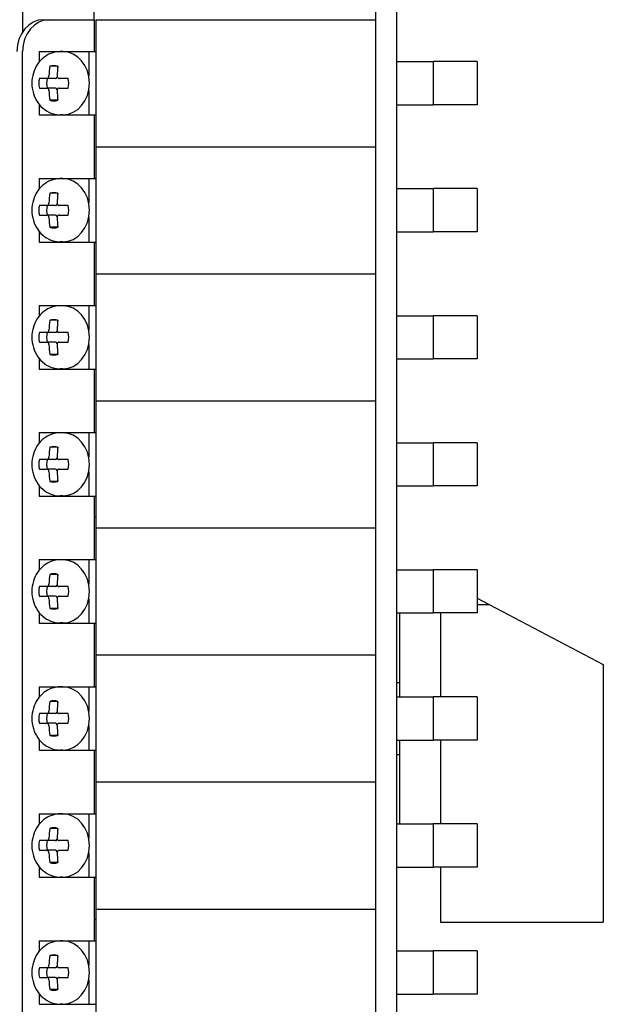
# Model space of a CAD drawing. Header units: inches. Extents: x 0 to 40.7, y 0 to 26.
# Tile 3 of 39: x 4.8 to 8.2, y 3.4 to 9.2. Entities that reach past the tile are written whole.
import ezdxf

# ---------------------------------------------------------------- set-up
doc = ezdxf.new("R2010")
doc.units = ezdxf.units.IN
doc.header["$LTSCALE"] = 0.5
doc.header["$MEASUREMENT"] = 0
doc.layers.add('AM_REFDIM', color=4, linetype='Continuous', lineweight=15)
doc.layers.add('AM_VIS', color=7, linetype='Continuous', lineweight=30)
doc.styles.get("Standard").update_dxf_attribs({"font": 'simplex.shx'})
doc.dimstyles.new('3PL NO CL$0', dxfattribs={"dimtxt": 0.1, "dimasz": 0.1, "dimexe": 0.0625, "dimexo": 0.125, "dimgap": 0.09, "dimtad": 0, "dimtih": 1, "dimtoh": 1, "dimdec": 3, "dimzin": 4, "dimdsep": 46, "dimtxsty": 'Standard', "dimcen": 0, "dimclrd": 256, "dimclre": 256, "dimclrt": 256, "dimadec": 0, "dimazin": 0, "dimtfac": 1, "dimtdec": 3, "dimtofl": 0, "dimtmove": 0, "dimatfit": 3, "dimfxl": 1, "dimtolj": 1, "dimtzin": 0, "dimarcsym": 0})

# ---------------------------------------------------------------- blocks, each defined once
blk = doc.blocks.new('*D15')
at = {"layer": 'AM_REFDIM', "lineweight": -2}
for p, q in [((6.168, 14.3987), (0.8613, 14.3987)), ((1.0152, 14.1525), (1.0152, 8.3771)), ((1.0152, 1.9124), (1.0152, 7.6879)), ((4.654, 1.6663), (0.8613, 1.6663))]:
    blk.add_line(p, q, dxfattribs=at)
at = {"layer": 'AM_REFDIM'}
for points in [[(0.9741, 14.1525), (1.0562, 14.1525), (1.0152, 14.3987)], [(0.9741, 1.9124), (1.0562, 1.9124), (1.0152, 1.6663)]]:
    blk.add_solid(points, dxfattribs=at)
at = {"layer": 'Defpoints', "color": 0}
for p in [(6.4757, 14.3987), (1.0152, 1.6663), (4.9617, 1.6663)]:
    blk.add_point(p, dxfattribs=at)
at = {"layer": 'AM_REFDIM', "insert": (1.0152, 8.0325), "char_height": 0.24615, "attachment_point": 5}
blk.add_mtext('\\A1;12.73', dxfattribs=at)

msp = doc.modelspace()

# ---------------------------------------------------------------- linework, layer by layer
at = {"layer": 'AM_VIS', "color": 72}
for p, q in [((6.8857, 15.6663), (6.8857, 1.1663)), ((7.0107, 15.6663), (7.0107, 1.1663))]:
    msp.add_line(p, q, dxfattribs=at)
at = {"layer": 'AM_VIS', "color": 31}
for p, q in [((4.8034, 9.7288), (4.8034, 9.094)), ((5.2256, 9.1663), (5.2256, 9.3538)), ((4.9282, 9.1663), (4.9617, 9.1663)), ((4.9617, 9.1663), (5.2256, 9.1663)), ((5.2256, 9.1663), (5.2256, 8.9788)), ((4.8034, 1.8538), (4.8034, 8.9788)), ((5.2256, 8.6038), (5.2256, 8.2288)), ((5.2256, 7.8538), (5.2256, 7.4788)), ((5.2256, 7.1038), (5.2256, 6.7288)), ((5.2256, 6.3538), (5.2256, 5.9788)), ((5.2256, 5.6038), (5.2256, 5.2288)), ((5.2256, 4.8538), (5.2256, 4.4788)), ((5.2256, 4.1038), (5.2256, 3.7288))]:
    msp.add_line(p, q, dxfattribs=at)
at = {"layer": 'AM_VIS', "color": 171}
for p, q in [((5.2357, 9.1663), (5.2357, 8.4163)), ((5.2357, 9.1663), (6.8857, 9.1663)), ((4.9015, 8.9788), (5.1941, 8.9788)), ((4.9015, 8.9788), (4.9015, 8.9163)), ((5.1941, 8.9788), (5.1941, 8.8347)), ((5.1941, 8.9788), (5.2357, 8.9788)), ((7.0107, 8.9188), (7.0637, 8.9188)), ((7.0637, 8.9188), (7.2264, 8.9188)), ((7.4857, 8.9188), (7.2264, 8.9188)), ((7.2264, 8.9188), (7.2264, 8.6638)), ((7.4857, 8.9188), (7.4857, 8.6638)), ((5.1941, 8.7478), (5.1941, 8.6038)), ((4.9015, 8.6662), (4.9015, 8.6038)), ((7.0107, 8.6638), (7.0637, 8.6638)), ((7.0637, 8.6638), (7.2264, 8.6638)), ((7.4857, 8.6638), (7.2264, 8.6638)), ((4.9015, 8.6038), (5.1941, 8.6038)), ((5.1941, 8.6038), (5.2357, 8.6038)), ((5.2357, 8.4163), (6.8857, 8.4163)), ((5.2357, 8.4163), (5.2357, 7.6663)), ((5.2357, 8.4163), (6.8857, 8.4163)), ((4.9015, 8.2288), (5.1941, 8.2288)), ((4.9015, 8.2288), (4.9015, 8.1663)), ((5.1941, 8.2288), (5.1941, 8.0847)), ((5.1941, 8.2288), (5.2357, 8.2288)), ((7.0107, 8.1688), (7.0637, 8.1688)), ((7.0637, 8.1688), (7.2264, 8.1688)), ((7.4857, 8.1688), (7.2264, 8.1688)), ((7.2264, 8.1688), (7.2264, 7.9138)), ((7.4857, 8.1688), (7.4857, 7.9138)), ((5.1941, 7.9978), (5.1941, 7.8538)), ((4.9015, 7.9162), (4.9015, 7.8538)), ((7.0107, 7.9138), (7.0637, 7.9138)), ((7.0637, 7.9138), (7.2264, 7.9138)), ((7.4857, 7.9138), (7.2264, 7.9138)), ((4.9015, 7.8538), (5.1941, 7.8538)), ((5.1941, 7.8538), (5.2357, 7.8538)), ((5.2357, 7.6663), (6.8857, 7.6663))]:
    msp.add_line(p, q, dxfattribs=at)
at = {"layer": 'AM_VIS', "color": 53}
for p, q in [((5.0409, 8.9778), (5.0261, 8.9778)), ((5.0093, 8.8918), (4.9638, 8.8918)), ((5.0093, 8.8918), (5.0093, 8.8632)), ((4.9473, 8.8198), (4.903, 8.8198)), ((4.9972, 8.8198), (4.9473, 8.8198)), ((5.0728, 8.8198), (5.0195, 8.8198)), ((4.903, 8.7628), (4.9473, 8.7628)), ((4.9972, 8.7628), (4.9473, 8.7628)), ((5.0093, 8.7194), (5.0093, 8.6907)), ((5.0195, 8.7628), (5.0728, 8.7628)), ((5.0093, 8.6907), (4.9638, 8.6907)), ((5.0409, 8.6048), (5.0261, 8.6048)), ((5.0409, 8.2278), (5.0261, 8.2278)), ((5.0093, 8.1418), (4.9638, 8.1418)), ((5.0093, 8.1418), (5.0093, 8.1132)), ((4.9473, 8.0698), (4.903, 8.0698)), ((4.9972, 8.0698), (4.9473, 8.0698)), ((5.0728, 8.0698), (5.0195, 8.0698)), ((4.903, 8.0128), (4.9473, 8.0128)), ((4.9972, 8.0128), (4.9473, 8.0128)), ((5.0093, 7.9694), (5.0093, 7.9407)), ((5.0195, 8.0128), (5.0728, 8.0128)), ((5.0093, 7.9407), (4.9638, 7.9407)), ((5.0409, 7.8548), (5.0261, 7.8548)), ((5.0409, 7.4778), (5.0261, 7.4778)), ((5.0093, 7.3918), (4.9638, 7.3918)), ((5.0093, 7.3918), (5.0093, 7.3632)), ((4.9473, 7.3198), (4.903, 7.3198)), ((4.9972, 7.3198), (4.9473, 7.3198)), ((5.0728, 7.3198), (5.0195, 7.3198)), ((4.903, 7.2628), (4.9473, 7.2628)), ((4.9972, 7.2628), (4.9473, 7.2628)), ((5.0093, 7.2194), (5.0093, 7.1907)), ((5.0195, 7.2628), (5.0728, 7.2628)), ((5.0093, 7.1907), (4.9638, 7.1907)), ((5.0409, 7.1048), (5.0261, 7.1048)), ((5.0409, 6.7278), (5.0261, 6.7278)), ((5.0093, 6.6418), (4.9638, 6.6418)), ((5.0093, 6.6418), (5.0093, 6.6132)), ((4.9473, 6.5698), (4.903, 6.5698)), ((4.9972, 6.5698), (4.9473, 6.5698)), ((5.0728, 6.5698), (5.0195, 6.5698)), ((4.903, 6.5128), (4.9473, 6.5128)), ((4.9972, 6.5128), (4.9473, 6.5128)), ((5.0195, 6.5128), (5.0728, 6.5128)), ((5.0093, 6.4694), (5.0093, 6.4407)), ((5.0093, 6.4407), (4.9638, 6.4407)), ((5.0409, 6.3548), (5.0261, 6.3548)), ((5.0409, 5.9778), (5.0261, 5.9778)), ((5.0093, 5.8918), (4.9638, 5.8918)), ((5.0093, 5.8918), (5.0093, 5.8632)), ((4.9473, 5.8198), (4.903, 5.8198)), ((4.9972, 5.8198), (4.9473, 5.8198)), ((5.0728, 5.8198), (5.0195, 5.8198)), ((4.903, 5.7628), (4.9473, 5.7628)), ((4.9972, 5.7628), (4.9473, 5.7628)), ((5.0195, 5.7628), (5.0728, 5.7628)), ((5.0093, 5.7194), (5.0093, 5.6907)), ((5.0093, 5.6907), (4.9638, 5.6907)), ((5.0409, 5.6048), (5.0261, 5.6048)), ((5.0409, 5.2278), (5.0261, 5.2278)), ((5.0093, 5.1418), (4.9638, 5.1418)), ((5.0093, 5.1418), (5.0093, 5.1132)), ((4.9473, 5.0698), (4.903, 5.0698)), ((4.9972, 5.0698), (4.9473, 5.0698)), ((5.0728, 5.0698), (5.0195, 5.0698)), ((4.903, 5.0128), (4.9473, 5.0128)), ((4.9972, 5.0128), (4.9473, 5.0128)), ((5.0195, 5.0128), (5.0728, 5.0128)), ((5.0093, 4.9407), (4.9638, 4.9407)), ((5.0093, 4.9694), (5.0093, 4.9407)), ((5.0409, 4.8548), (5.0261, 4.8548)), ((5.0409, 4.4778), (5.0261, 4.4778)), ((5.0093, 4.3918), (4.9638, 4.3918)), ((5.0093, 4.3918), (5.0093, 4.3632)), ((4.9473, 4.3198), (4.903, 4.3198)), ((4.9972, 4.3198), (4.9473, 4.3198)), ((5.0728, 4.3198), (5.0195, 4.3198)), ((4.903, 4.2628), (4.9473, 4.2628)), ((4.9972, 4.2628), (4.9473, 4.2628)), ((5.0195, 4.2628), (5.0728, 4.2628)), ((5.0093, 4.1907), (4.9638, 4.1907)), ((5.0093, 4.2194), (5.0093, 4.1907)), ((5.0409, 4.1048), (5.0261, 4.1048)), ((5.0409, 3.7278), (5.0261, 3.7278)), ((5.0093, 3.6418), (4.9638, 3.6418)), ((5.0093, 3.6418), (5.0093, 3.6132)), ((4.9473, 3.5698), (4.903, 3.5698)), ((4.9972, 3.5698), (4.9473, 3.5698)), ((5.0728, 3.5698), (5.0195, 3.5698)), ((4.903, 3.5128), (4.9473, 3.5128)), ((4.9972, 3.5128), (4.9473, 3.5128)), ((5.0195, 3.5128), (5.0728, 3.5128)), ((5.0093, 3.4407), (4.9638, 3.4407)), ((5.0093, 3.4694), (5.0093, 3.4407)), ((5.0409, 3.3548), (5.0261, 3.3548))]:
    msp.add_line(p, q, dxfattribs=at)
at = {"layer": 'AM_VIS', "color": 181}
for p, q in [((5.2357, 7.6663), (5.2357, 6.9163)), ((5.2357, 7.6663), (6.8857, 7.6663)), ((4.9015, 7.4788), (5.1941, 7.4788)), ((4.9015, 7.4788), (4.9015, 7.4163)), ((5.1941, 7.4788), (5.1941, 7.3347)), ((5.1941, 7.4788), (5.2357, 7.4788)), ((7.0107, 7.4188), (7.0637, 7.4188)), ((7.0637, 7.4188), (7.2264, 7.4188)), ((7.4857, 7.4188), (7.2264, 7.4188)), ((7.2264, 7.4188), (7.2264, 7.1638)), ((7.4857, 7.4188), (7.4857, 7.1638)), ((5.1941, 7.2478), (5.1941, 7.1038)), ((4.9015, 7.1662), (4.9015, 7.1038)), ((7.0107, 7.1638), (7.0637, 7.1638)), ((7.0637, 7.1638), (7.2264, 7.1638)), ((7.4857, 7.1638), (7.2264, 7.1638)), ((4.9015, 7.1038), (5.1941, 7.1038)), ((5.1941, 7.1038), (5.2357, 7.1038)), ((5.2357, 6.9163), (6.8857, 6.9163)), ((5.2357, 6.9163), (5.2357, 6.1663)), ((5.2357, 6.9163), (6.8857, 6.9163)), ((4.9015, 6.7288), (5.1941, 6.7288)), ((4.9015, 6.7288), (4.9015, 6.6663)), ((5.1941, 6.7288), (5.1941, 6.5847)), ((5.1941, 6.7288), (5.2357, 6.7288)), ((7.0107, 6.6688), (7.0637, 6.6688)), ((7.0637, 6.6688), (7.2264, 6.6688)), ((7.4857, 6.6688), (7.2264, 6.6688)), ((7.2264, 6.6688), (7.2264, 6.4138)), ((7.4857, 6.6688), (7.4857, 6.4138)), ((5.1941, 6.4978), (5.1941, 6.3538)), ((4.9015, 6.4162), (4.9015, 6.3538)), ((7.0107, 6.4138), (7.0637, 6.4138)), ((7.0637, 6.4138), (7.2264, 6.4138)), ((7.4857, 6.4138), (7.2264, 6.4138)), ((4.9015, 6.3538), (5.1941, 6.3538)), ((5.1941, 6.3538), (5.2357, 6.3538)), ((5.2357, 6.1663), (6.8857, 6.1663)), ((5.2357, 6.1663), (5.2357, 5.4163)), ((5.2357, 6.1663), (6.8857, 6.1663)), ((4.9015, 5.9788), (5.1941, 5.9788)), ((4.9015, 5.9788), (4.9015, 5.9163)), ((5.1941, 5.9788), (5.1941, 5.8347)), ((5.1941, 5.9788), (5.2357, 5.9788)), ((7.0107, 5.9188), (7.0637, 5.9188)), ((7.0637, 5.9188), (7.2264, 5.9188)), ((7.4857, 5.9188), (7.2264, 5.9188)), ((7.2264, 5.9188), (7.2264, 5.6638)), ((7.4857, 5.9188), (7.4857, 5.6638)), ((5.1941, 5.7478), (5.1941, 5.6038)), ((4.9015, 5.6662), (4.9015, 5.6038)), ((7.0107, 5.6638), (7.0637, 5.6638)), ((7.0637, 5.6638), (7.2264, 5.6638)), ((7.4857, 5.6638), (7.2264, 5.6638)), ((4.9015, 5.6038), (5.1941, 5.6038)), ((5.1941, 5.6038), (5.2357, 5.6038)), ((5.2357, 5.4163), (6.8857, 5.4163))]:
    msp.add_line(p, q, dxfattribs=at)
at = {"layer": 'AM_VIS', "color": 52}
for p, q in [((5.2357, 6.2288), (5.2256, 6.2288)), ((7.0107, 5.2538), (7.0307, 5.2538)), ((7.0107, 4.8288), (7.0307, 4.8288)), ((5.2357, 3.8538), (5.2256, 3.8538))]:
    msp.add_line(p, q, dxfattribs=at)
at = {"layer": 'AM_VIS', "color": 132}
for p, q in [((7.4857, 5.7509), (7.5562, 5.7138)), ((7.4857, 5.7138), (7.5562, 5.7138)), ((7.5562, 5.7138), (8.2307, 5.3588)), ((7.0307, 5.1688), (7.0307, 5.6638)), ((7.2707, 5.6638), (7.2707, 5.1688)), ((8.2307, 5.3588), (8.2307, 3.8388)), ((7.0307, 4.4188), (7.0307, 4.9138)), ((7.2707, 4.9138), (7.2707, 4.4188)), ((7.2707, 4.1638), (7.2707, 3.8388)), ((7.2707, 3.8388), (8.2307, 3.8388))]:
    msp.add_line(p, q, dxfattribs=at)
at = {"layer": 'AM_VIS', "color": 201}
for p, q in [((5.2357, 5.4163), (5.2357, 4.6663)), ((5.2357, 5.4163), (6.8857, 5.4163)), ((4.9015, 5.2288), (5.1941, 5.2288)), ((4.9015, 5.2288), (4.9015, 5.1663)), ((5.1941, 5.2288), (5.1941, 5.0847)), ((5.1941, 5.2288), (5.2357, 5.2288)), ((7.0107, 5.1688), (7.0637, 5.1688)), ((7.0637, 5.1688), (7.2264, 5.1688)), ((7.4857, 5.1688), (7.2264, 5.1688)), ((7.2264, 5.1688), (7.2264, 4.9138)), ((7.4857, 5.1688), (7.4857, 4.9138)), ((5.1941, 4.9978), (5.1941, 4.8538)), ((4.9015, 4.9162), (4.9015, 4.8538)), ((7.0107, 4.9138), (7.0637, 4.9138)), ((7.0637, 4.9138), (7.2264, 4.9138)), ((7.4857, 4.9138), (7.2264, 4.9138)), ((4.9015, 4.8538), (5.1941, 4.8538)), ((5.1941, 4.8538), (5.2357, 4.8538)), ((5.2357, 4.6663), (5.2357, 3.9163)), ((5.2357, 4.6663), (6.8857, 4.6663)), ((5.2357, 4.6663), (6.8857, 4.6663)), ((4.9015, 4.4788), (5.1941, 4.4788)), ((4.9015, 4.4788), (4.9015, 4.4163)), ((5.1941, 4.4788), (5.1941, 4.3347)), ((5.1941, 4.4788), (5.2357, 4.4788)), ((7.0107, 4.4188), (7.0637, 4.4188)), ((7.0637, 4.4188), (7.2264, 4.4188)), ((7.4857, 4.4188), (7.2264, 4.4188)), ((7.2264, 4.4188), (7.2264, 4.1638)), ((7.4857, 4.4188), (7.4857, 4.1638)), ((5.1941, 4.2478), (5.1941, 4.1038)), ((4.9015, 4.1662), (4.9015, 4.1038)), ((7.0107, 4.1638), (7.0637, 4.1638)), ((7.0637, 4.1638), (7.2264, 4.1638)), ((7.4857, 4.1638), (7.2264, 4.1638)), ((4.9015, 4.1038), (5.1941, 4.1038)), ((5.1941, 4.1038), (5.2357, 4.1038)), ((5.2357, 3.9163), (5.2357, 3.1663)), ((5.2357, 3.9163), (6.8857, 3.9163)), ((5.2357, 3.9163), (6.8857, 3.9163)), ((4.9015, 3.7288), (5.1941, 3.7288)), ((4.9015, 3.7288), (4.9015, 3.6663)), ((5.1941, 3.7288), (5.1941, 3.5847)), ((5.1941, 3.7288), (5.2357, 3.7288)), ((7.0107, 3.6688), (7.0637, 3.6688)), ((7.0637, 3.6688), (7.2264, 3.6688)), ((7.4857, 3.6688), (7.2264, 3.6688)), ((7.2264, 3.6688), (7.2264, 3.4138)), ((7.4857, 3.6688), (7.4857, 3.4138)), ((5.1941, 3.4978), (5.1941, 3.3538)), ((4.9015, 3.4162), (4.9015, 3.3538)), ((7.0107, 3.4138), (7.0637, 3.4138)), ((7.0637, 3.4138), (7.2264, 3.4138)), ((7.4857, 3.4138), (7.2264, 3.4138)), ((4.9015, 3.3538), (5.1941, 3.3538)), ((5.1941, 3.3538), (5.2357, 3.3538))]:
    msp.add_line(p, q, dxfattribs=at)
at = {"layer": 'AM_VIS', "color": 31}
for centre in [(4.9282, 8.9788), (4.9617, 8.9788)]:
    msp.add_ellipse(centre, major_axis=(0, 0.1875), ratio=0.844531, start_param=0, end_param=1.570796, dxfattribs=at)
at = {"layer": 'AM_VIS', "color": 53}
for centre, major_axis, ratio, start_param, end_param in [((5.0409, 8.7913), (0, 0.1865), 0.844531, 3.141593, 6.283185), ((4.9879, 8.7913), (0, 0.1045), 0.844531, 6.006959, 6.559412), ((5.2257, 8.7913), (0, 0.4992), 0.535507, 1.368005, 1.485052), ((5.2738, 8.7913), (0, 0.4992), 0.535507, 1.368005, 1.485052), ((5.0333, 8.7913), (0, 0.1045), 0.844531, 0.260415, 0.276227), ((4.9879, 8.7913), (0, 0.1045), 0.844531, 1.29457, 1.847023), ((5.0333, 8.7913), (0, 0.1045), 0.844531, 1.29457, 1.847023), ((4.9972, 8.834), (0, 0.0143), 0.844531, 3.141593, 4.300561), ((4.9879, 8.7913), (0, 0.1045), 0.844531, 4.436162, 4.988616), ((5.2257, 8.7913), (0, 0.4992), 0.535507, 1.656541, 1.773588), ((4.9972, 8.7485), (0, 0.0143), 0.844531, 5.124217, 6.283185), ((5.2738, 8.7913), (0, 0.4992), 0.535507, 1.656541, 1.773588), ((4.9879, 8.7913), (0, 0.1045), 0.844531, 2.865366, 3.417819), ((5.0333, 8.7913), (0, 0.1045), 0.844531, 2.865366, 2.881178), ((5.0409, 8.0413), (0, 0.1865), 0.844531, 3.141593, 6.283185), ((5.2257, 8.0413), (0, 0.4992), 0.535507, 1.368005, 1.485052), ((4.9879, 8.0413), (0, 0.1045), 0.844531, 6.006959, 6.559412), ((5.2738, 8.0413), (0, 0.4992), 0.535507, 1.368005, 1.485052), ((5.0333, 8.0413), (0, 0.1045), 0.844531, 0.260415, 0.276227), ((4.9879, 8.0413), (0, 0.1045), 0.844531, 1.29457, 1.847023), ((5.0333, 8.0413), (0, 0.1045), 0.844531, 1.29457, 1.847023), ((4.9972, 8.084), (0, 0.0143), 0.844531, 3.141593, 4.300561), ((4.9879, 8.0413), (0, 0.1045), 0.844531, 4.436162, 4.988616), ((5.2257, 8.0413), (0, 0.4992), 0.535507, 1.656541, 1.773588), ((4.9972, 7.9985), (0, 0.0143), 0.844531, 5.124217, 6.283185), ((5.2738, 8.0413), (0, 0.4992), 0.535507, 1.656541, 1.773588), ((4.9879, 8.0413), (0, 0.1045), 0.844531, 2.865366, 3.417819), ((5.0333, 8.0413), (0, 0.1045), 0.844531, 2.865366, 2.881178), ((5.0409, 7.2913), (0, 0.1865), 0.844531, 3.141593, 6.283185), ((5.2257, 7.2913), (0, 0.4992), 0.535507, 1.368005, 1.485052), ((4.9879, 7.2913), (0, 0.1045), 0.844531, 6.006959, 6.559412), ((5.2738, 7.2913), (0, 0.4992), 0.535507, 1.368005, 1.485052), ((5.0333, 7.2913), (0, 0.1045), 0.844531, 0.260415, 0.276227), ((4.9972, 7.334), (0, 0.0143), 0.844531, 3.141593, 4.300561), ((4.9879, 7.2913), (0, 0.1045), 0.844531, 1.29457, 1.847023), ((5.0333, 7.2913), (0, 0.1045), 0.844531, 1.29457, 1.847023), ((4.9879, 7.2913), (0, 0.1045), 0.844531, 4.436162, 4.988616), ((5.2257, 7.2913), (0, 0.4992), 0.535507, 1.656541, 1.773588), ((4.9972, 7.2485), (0, 0.0143), 0.844531, 5.124217, 6.283185), ((5.2738, 7.2913), (0, 0.4992), 0.535507, 1.656541, 1.773588), ((4.9879, 7.2913), (0, 0.1045), 0.844531, 2.865366, 3.417819), ((5.0333, 7.2913), (0, 0.1045), 0.844531, 2.865366, 2.881178), ((5.0409, 6.5413), (0, 0.1865), 0.844531, 3.141593, 6.283185), ((5.2257, 6.5413), (0, 0.4992), 0.535507, 1.368005, 1.485052), ((4.9879, 6.5413), (0, 0.1045), 0.844531, 6.006959, 6.559412), ((5.2738, 6.5413), (0, 0.4992), 0.535507, 1.368005, 1.485052), ((5.0333, 6.5413), (0, 0.1045), 0.844531, 0.260415, 0.276227), ((4.9879, 6.5413), (0, 0.1045), 0.844531, 1.29457, 1.847023), ((5.0333, 6.5413), (0, 0.1045), 0.844531, 1.29457, 1.847023), ((4.9972, 6.584), (0, 0.0143), 0.844531, 3.141593, 4.300561), ((4.9879, 6.5413), (0, 0.1045), 0.844531, 4.436162, 4.988616), ((4.9972, 6.4985), (0, 0.0143), 0.844531, 5.124217, 6.283185), ((5.2257, 6.5413), (0, 0.4992), 0.535507, 1.656541, 1.773588), ((5.2738, 6.5413), (0, 0.4992), 0.535507, 1.656541, 1.773588), ((4.9879, 6.5413), (0, 0.1045), 0.844531, 2.865366, 3.417819), ((5.0333, 6.5413), (0, 0.1045), 0.844531, 2.865366, 2.881178), ((5.0409, 5.7913), (0, 0.1865), 0.844531, 3.141593, 6.283185), ((5.2257, 5.7913), (0, 0.4992), 0.535507, 1.368005, 1.485052), ((4.9879, 5.7913), (0, 0.1045), 0.844531, 6.006959, 6.559412), ((5.2738, 5.7913), (0, 0.4992), 0.535507, 1.368005, 1.485052), ((5.0333, 5.7913), (0, 0.1045), 0.844531, 0.260415, 0.276227), ((4.9879, 5.7913), (0, 0.1045), 0.844531, 1.29457, 1.847023), ((5.0333, 5.7913), (0, 0.1045), 0.844531, 1.29457, 1.847023), ((4.9972, 5.834), (0, 0.0143), 0.844531, 3.141593, 4.300561), ((4.9879, 5.7913), (0, 0.1045), 0.844531, 4.436162, 4.988616), ((4.9972, 5.7485), (0, 0.0143), 0.844531, 5.124217, 6.283185), ((5.2257, 5.7913), (0, 0.4992), 0.535507, 1.656541, 1.773588), ((5.2738, 5.7913), (0, 0.4992), 0.535507, 1.656541, 1.773588), ((4.9879, 5.7913), (0, 0.1045), 0.844531, 2.865366, 3.417819), ((5.0333, 5.7913), (0, 0.1045), 0.844531, 2.865366, 2.881178), ((5.0409, 5.0413), (0, 0.1865), 0.844531, 3.141593, 6.283185), ((5.2257, 5.0413), (0, 0.4992), 0.535507, 1.368005, 1.485052), ((4.9879, 5.0413), (0, 0.1045), 0.844531, 6.006959, 6.559412), ((5.2738, 5.0413), (0, 0.4992), 0.535507, 1.368005, 1.485052), ((5.0333, 5.0413), (0, 0.1045), 0.844531, 0.260415, 0.276227), ((4.9879, 5.0413), (0, 0.1045), 0.844531, 1.29457, 1.847023), ((5.0333, 5.0413), (0, 0.1045), 0.844531, 1.29457, 1.847023), ((4.9972, 5.084), (0, 0.0143), 0.844531, 3.141593, 4.300561), ((4.9879, 5.0413), (0, 0.1045), 0.844531, 4.436162, 4.988616), ((4.9972, 4.9985), (0, 0.0143), 0.844531, 5.124217, 6.283185), ((5.2257, 5.0413), (0, 0.4992), 0.535507, 1.656541, 1.773588), ((4.9879, 5.0413), (0, 0.1045), 0.844531, 2.865366, 3.417819), ((5.2738, 5.0413), (0, 0.4992), 0.535507, 1.656541, 1.773588), ((5.0333, 5.0413), (0, 0.1045), 0.844531, 2.865366, 2.881178), ((5.0409, 4.2913), (0, 0.1865), 0.844531, 3.141593, 6.283185), ((5.2257, 4.2913), (0, 0.4992), 0.535507, 1.368005, 1.485052), ((4.9879, 4.2913), (0, 0.1045), 0.844531, 6.006959, 6.559412), ((5.2738, 4.2913), (0, 0.4992), 0.535507, 1.368005, 1.485052), ((5.0333, 4.2913), (0, 0.1045), 0.844531, 0.260415, 0.276227), ((4.9879, 4.2913), (0, 0.1045), 0.844531, 1.29457, 1.847023), ((5.0333, 4.2913), (0, 0.1045), 0.844531, 1.29457, 1.847023), ((4.9972, 4.334), (0, 0.0143), 0.844531, 3.141593, 4.300561), ((4.9879, 4.2913), (0, 0.1045), 0.844531, 4.436162, 4.988616), ((5.2257, 4.2913), (0, 0.4992), 0.535507, 1.656541, 1.773588), ((4.9972, 4.2485), (0, 0.0143), 0.844531, 5.124217, 6.283185), ((5.2738, 4.2913), (0, 0.4992), 0.535507, 1.656541, 1.773588), ((4.9879, 4.2913), (0, 0.1045), 0.844531, 2.865366, 3.417819), ((5.0333, 4.2913), (0, 0.1045), 0.844531, 2.865366, 2.881178), ((5.0409, 3.5413), (0, 0.1865), 0.844531, 3.141593, 6.283185), ((5.2257, 3.5413), (0, 0.4992), 0.535507, 1.368005, 1.485052), ((4.9879, 3.5413), (0, 0.1045), 0.844531, 6.006959, 6.559412), ((5.2738, 3.5413), (0, 0.4992), 0.535507, 1.368005, 1.485052), ((5.0333, 3.5413), (0, 0.1045), 0.844531, 0.260415, 0.276227), ((4.9879, 3.5413), (0, 0.1045), 0.844531, 1.29457, 1.847023), ((5.0333, 3.5413), (0, 0.1045), 0.844531, 1.29457, 1.847023), ((4.9972, 3.584), (0, 0.0143), 0.844531, 3.141593, 4.300561), ((4.9879, 3.5413), (0, 0.1045), 0.844531, 4.436162, 4.988616), ((5.2257, 3.5413), (0, 0.4992), 0.535507, 1.656541, 1.773588), ((4.9972, 3.4985), (0, 0.0143), 0.844531, 5.124217, 6.283185), ((5.2738, 3.5413), (0, 0.4992), 0.535507, 1.656541, 1.773588), ((4.9879, 3.5413), (0, 0.1045), 0.844531, 2.865366, 3.417819), ((5.0333, 3.5413), (0, 0.1045), 0.844531, 2.865366, 2.881178)]:
    msp.add_ellipse(centre, major_axis=major_axis, ratio=ratio, start_param=start_param, end_param=end_param, dxfattribs=at)
for points, knots in [([(5.0261, 8.9778), (5.0089, 8.9778), (4.9917, 8.9748), (4.9589, 8.9633), (4.9434, 8.9547), (4.9151, 8.9327), (4.9025, 8.919), (4.8813, 8.8877), (4.873, 8.8699), (4.8614, 8.832), (4.8585, 8.8118), (4.8584, 8.7712), (4.8614, 8.7507), (4.8732, 8.7119), (4.882, 8.6935), (4.9046, 8.661), (4.9183, 8.6467), (4.9489, 8.6244), (4.9656, 8.616), (4.9972, 8.6068), (5.0116, 8.6048), (5.0261, 8.6048)], [0, 0, 0, 0, 0.287442, 0.287442, 0.582043, 0.582043, 0.894289, 0.894289, 1.225566, 1.225566, 1.56903, 1.56903, 1.916264, 1.916264, 2.259722, 2.259722, 2.590358, 2.590358, 2.900562, 2.900562, 3.141593, 3.141593, 3.141593, 3.141593]), ([(4.9473, 8.8198), (4.9473, 8.8198), (4.9473, 8.8198), (4.9487, 8.8198), (4.9503, 8.8201), (4.9531, 8.8216), (4.9545, 8.8227), (4.9555, 8.8239), (4.9566, 8.8252), (4.9575, 8.8268), (4.9589, 8.8303), (4.9592, 8.8322), (4.9593, 8.834), (4.9593, 8.834), (4.9593, 8.834)], [-0.01075204, -0.01075204, -0.01075204, -0.01075204, -0.01073142, -0.01073142, -0.00536571, -0.00536571, 0, 0, 0, 0.00536571, 0.00536571, 0.01073142, 0.01073142, 0.01075204, 0.01075204, 0.01075204, 0.01075204]), ([(5.0075, 8.834), (5.0075, 8.834), (5.0075, 8.834), (5.0074, 8.8322), (5.0076, 8.8303), (5.0087, 8.8268), (5.0097, 8.8252), (5.0107, 8.8239), (5.0118, 8.8227), (5.0132, 8.8216), (5.0162, 8.8201), (5.0179, 8.8198), (5.0195, 8.8198), (5.0195, 8.8198), (5.0195, 8.8198)], [-0.01075204, -0.01075204, -0.01075204, -0.01075204, -0.01073142, -0.01073142, -0.00536571, -0.00536571, 0, 0, 0, 0.00536571, 0.00536571, 0.01073142, 0.01073142, 0.01075204, 0.01075204, 0.01075204, 0.01075204]), ([(4.9593, 8.7485), (4.9592, 8.7503), (4.9589, 8.7522), (4.9576, 8.7557), (4.9566, 8.7573), (4.9555, 8.7586), (4.9545, 8.7599), (4.9531, 8.7609), (4.9503, 8.7624), (4.9487, 8.7628), (4.9473, 8.7628), (4.9473, 8.7628), (4.9473, 8.7628)], [-0.01075214, -0.01075214, -0.01075214, -0.01075214, -0.00537607, -0.00537607, 0, 0, 0, 0.00536571, 0.00536571, 0.01073142, 0.01073142, 0.01075204, 0.01075204, 0.01075204, 0.01075204]), ([(5.0195, 8.7628), (5.0195, 8.7628), (5.0195, 8.7628), (5.0179, 8.7628), (5.0162, 8.7624), (5.0132, 8.7609), (5.0118, 8.7599), (5.0107, 8.7586), (5.0097, 8.7573), (5.0087, 8.7557), (5.0076, 8.7522), (5.0074, 8.7503), (5.0075, 8.7485), (5.0075, 8.7485), (5.0075, 8.7485)], [-0.01075204, -0.01075204, -0.01075204, -0.01075204, -0.01073142, -0.01073142, -0.00536571, -0.00536571, 0, 0, 0, 0.00536571, 0.00536571, 0.01073142, 0.01073142, 0.01075204, 0.01075204, 0.01075204, 0.01075204]), ([(5.0261, 8.2278), (5.0089, 8.2278), (4.9917, 8.2248), (4.9589, 8.2133), (4.9434, 8.2047), (4.9151, 8.1827), (4.9025, 8.169), (4.8813, 8.1377), (4.873, 8.1199), (4.8614, 8.082), (4.8585, 8.0618), (4.8584, 8.0212), (4.8614, 8.0007), (4.8732, 7.9619), (4.882, 7.9435), (4.9046, 7.911), (4.9183, 7.8967), (4.9489, 7.8744), (4.9656, 7.866), (4.9972, 7.8568), (5.0116, 7.8548), (5.0261, 7.8548)], [0, 0, 0, 0, 0.287442, 0.287442, 0.582043, 0.582043, 0.894289, 0.894289, 1.225566, 1.225566, 1.56903, 1.56903, 1.916264, 1.916264, 2.259722, 2.259722, 2.590358, 2.590358, 2.900562, 2.900562, 3.141593, 3.141593, 3.141593, 3.141593]), ([(4.9473, 8.0698), (4.9473, 8.0698), (4.9473, 8.0698), (4.9487, 8.0698), (4.9503, 8.0701), (4.9531, 8.0716), (4.9545, 8.0727), (4.9555, 8.0739), (4.9566, 8.0752), (4.9575, 8.0768), (4.9589, 8.0803), (4.9592, 8.0822), (4.9593, 8.084), (4.9593, 8.084), (4.9593, 8.084)], [-0.01075204, -0.01075204, -0.01075204, -0.01075204, -0.01073142, -0.01073142, -0.00536571, -0.00536571, 0, 0, 0, 0.00536571, 0.00536571, 0.01073142, 0.01073142, 0.01075204, 0.01075204, 0.01075204, 0.01075204]), ([(5.0075, 8.084), (5.0075, 8.084), (5.0075, 8.084), (5.0074, 8.0822), (5.0076, 8.0803), (5.0087, 8.0768), (5.0097, 8.0752), (5.0107, 8.0739), (5.0118, 8.0727), (5.0132, 8.0716), (5.0162, 8.0701), (5.0179, 8.0698), (5.0195, 8.0698), (5.0195, 8.0698), (5.0195, 8.0698)], [-0.01075204, -0.01075204, -0.01075204, -0.01075204, -0.01073142, -0.01073142, -0.00536571, -0.00536571, 0, 0, 0, 0.00536571, 0.00536571, 0.01073142, 0.01073142, 0.01075204, 0.01075204, 0.01075204, 0.01075204]), ([(4.9593, 7.9985), (4.9592, 8.0003), (4.9589, 8.0022), (4.9576, 8.0057), (4.9566, 8.0073), (4.9555, 8.0086), (4.9545, 8.0099), (4.9531, 8.0109), (4.9503, 8.0124), (4.9487, 8.0128), (4.9473, 8.0128), (4.9473, 8.0128), (4.9473, 8.0128)], [-0.01075214, -0.01075214, -0.01075214, -0.01075214, -0.00537607, -0.00537607, 0, 0, 0, 0.00536571, 0.00536571, 0.01073142, 0.01073142, 0.01075204, 0.01075204, 0.01075204, 0.01075204]), ([(5.0195, 8.0128), (5.0195, 8.0128), (5.0195, 8.0128), (5.0179, 8.0128), (5.0162, 8.0124), (5.0132, 8.0109), (5.0118, 8.0099), (5.0107, 8.0086), (5.0097, 8.0073), (5.0087, 8.0057), (5.0076, 8.0022), (5.0074, 8.0003), (5.0075, 7.9985), (5.0075, 7.9985), (5.0075, 7.9985)], [-0.01075204, -0.01075204, -0.01075204, -0.01075204, -0.01073142, -0.01073142, -0.00536571, -0.00536571, 0, 0, 0, 0.00536571, 0.00536571, 0.01073142, 0.01073142, 0.01075204, 0.01075204, 0.01075204, 0.01075204]), ([(5.0261, 7.4778), (5.0089, 7.4778), (4.9917, 7.4748), (4.9589, 7.4633), (4.9434, 7.4547), (4.9151, 7.4327), (4.9025, 7.419), (4.8813, 7.3877), (4.873, 7.3699), (4.8614, 7.332), (4.8585, 7.3118), (4.8584, 7.2712), (4.8614, 7.2507), (4.8732, 7.2119), (4.882, 7.1935), (4.9046, 7.161), (4.9183, 7.1467), (4.9489, 7.1244), (4.9656, 7.116), (4.9972, 7.1068), (5.0116, 7.1048), (5.0261, 7.1048)], [6.283185, 6.283185, 6.283185, 6.283185, 6.570627, 6.570627, 6.865228, 6.865228, 7.177475, 7.177475, 7.508752, 7.508752, 7.852215, 7.852215, 8.199449, 8.199449, 8.542907, 8.542907, 8.873544, 8.873544, 9.183747, 9.183747, 9.424778, 9.424778, 9.424778, 9.424778]), ([(4.9473, 7.3198), (4.9473, 7.3198), (4.9473, 7.3198), (4.9487, 7.3198), (4.9503, 7.3201), (4.9531, 7.3216), (4.9545, 7.3227), (4.9555, 7.3239), (4.9566, 7.3252), (4.9575, 7.3268), (4.9589, 7.3303), (4.9592, 7.3322), (4.9593, 7.334), (4.9593, 7.334), (4.9593, 7.334)], [-0.01075204, -0.01075204, -0.01075204, -0.01075204, -0.01073142, -0.01073142, -0.00536571, -0.00536571, 0, 0, 0, 0.00536571, 0.00536571, 0.01073142, 0.01073142, 0.01075204, 0.01075204, 0.01075204, 0.01075204]), ([(5.0075, 7.334), (5.0075, 7.334), (5.0075, 7.334), (5.0074, 7.3322), (5.0076, 7.3303), (5.0087, 7.3268), (5.0097, 7.3252), (5.0107, 7.3239), (5.0118, 7.3227), (5.0132, 7.3216), (5.0162, 7.3201), (5.0179, 7.3198), (5.0195, 7.3198), (5.0195, 7.3198), (5.0195, 7.3198)], [-0.01075204, -0.01075204, -0.01075204, -0.01075204, -0.01073142, -0.01073142, -0.00536571, -0.00536571, 0, 0, 0, 0.00536571, 0.00536571, 0.01073142, 0.01073142, 0.01075204, 0.01075204, 0.01075204, 0.01075204]), ([(4.9593, 7.2485), (4.9592, 7.2503), (4.9589, 7.2522), (4.9576, 7.2557), (4.9566, 7.2573), (4.9555, 7.2586), (4.9545, 7.2599), (4.9531, 7.2609), (4.9503, 7.2624), (4.9487, 7.2628), (4.9473, 7.2628), (4.9473, 7.2628), (4.9473, 7.2628)], [-0.01075214, -0.01075214, -0.01075214, -0.01075214, -0.00537607, -0.00537607, 0, 0, 0, 0.00536571, 0.00536571, 0.01073142, 0.01073142, 0.01075204, 0.01075204, 0.01075204, 0.01075204]), ([(5.0195, 7.2628), (5.0195, 7.2628), (5.0195, 7.2628), (5.0179, 7.2628), (5.0162, 7.2624), (5.0132, 7.2609), (5.0118, 7.2599), (5.0107, 7.2586), (5.0097, 7.2573), (5.0087, 7.2557), (5.0076, 7.2522), (5.0074, 7.2503), (5.0075, 7.2485), (5.0075, 7.2485), (5.0075, 7.2485)], [-0.01075204, -0.01075204, -0.01075204, -0.01075204, -0.01073142, -0.01073142, -0.00536571, -0.00536571, 0, 0, 0, 0.00536571, 0.00536571, 0.01073142, 0.01073142, 0.01075204, 0.01075204, 0.01075204, 0.01075204]), ([(5.0261, 6.7278), (5.0089, 6.7278), (4.9917, 6.7248), (4.9589, 6.7133), (4.9434, 6.7047), (4.9151, 6.6827), (4.9025, 6.669), (4.8813, 6.6377), (4.873, 6.6199), (4.8614, 6.582), (4.8585, 6.5618), (4.8584, 6.5212), (4.8614, 6.5007), (4.8732, 6.4619), (4.882, 6.4435), (4.9046, 6.411), (4.9183, 6.3967), (4.9489, 6.3744), (4.9656, 6.366), (4.9972, 6.3568), (5.0116, 6.3548), (5.0261, 6.3548)], [0, 0, 0, 0, 0.287442, 0.287442, 0.582043, 0.582043, 0.894289, 0.894289, 1.225566, 1.225566, 1.56903, 1.56903, 1.916264, 1.916264, 2.259722, 2.259722, 2.590358, 2.590358, 2.900562, 2.900562, 3.141593, 3.141593, 3.141593, 3.141593]), ([(4.9473, 6.5698), (4.9473, 6.5698), (4.9473, 6.5698), (4.9487, 6.5698), (4.9503, 6.5701), (4.9531, 6.5716), (4.9545, 6.5727), (4.9555, 6.5739), (4.9566, 6.5752), (4.9575, 6.5768), (4.9589, 6.5803), (4.9592, 6.5822), (4.9593, 6.584), (4.9593, 6.584), (4.9593, 6.584)], [-0.01075204, -0.01075204, -0.01075204, -0.01075204, -0.01073142, -0.01073142, -0.00536571, -0.00536571, 0, 0, 0, 0.00536571, 0.00536571, 0.01073142, 0.01073142, 0.01075204, 0.01075204, 0.01075204, 0.01075204]), ([(5.0075, 6.584), (5.0075, 6.584), (5.0075, 6.584), (5.0074, 6.5822), (5.0076, 6.5803), (5.0087, 6.5768), (5.0097, 6.5752), (5.0107, 6.5739), (5.0118, 6.5727), (5.0132, 6.5716), (5.0162, 6.5701), (5.0179, 6.5698), (5.0195, 6.5698), (5.0195, 6.5698), (5.0195, 6.5698)], [-0.01075204, -0.01075204, -0.01075204, -0.01075204, -0.01073142, -0.01073142, -0.00536571, -0.00536571, 0, 0, 0, 0.00536571, 0.00536571, 0.01073142, 0.01073142, 0.01075204, 0.01075204, 0.01075204, 0.01075204]), ([(4.9593, 6.4985), (4.9592, 6.5003), (4.9589, 6.5022), (4.9576, 6.5057), (4.9566, 6.5073), (4.9555, 6.5086), (4.9545, 6.5099), (4.9531, 6.5109), (4.9503, 6.5124), (4.9487, 6.5128), (4.9473, 6.5128), (4.9473, 6.5128), (4.9473, 6.5128)], [-0.01075214, -0.01075214, -0.01075214, -0.01075214, -0.00537607, -0.00537607, 0, 0, 0, 0.00536571, 0.00536571, 0.01073142, 0.01073142, 0.01075204, 0.01075204, 0.01075204, 0.01075204]), ([(5.0195, 6.5128), (5.0195, 6.5128), (5.0195, 6.5128), (5.0179, 6.5128), (5.0162, 6.5124), (5.0132, 6.5109), (5.0118, 6.5099), (5.0107, 6.5086), (5.0097, 6.5073), (5.0087, 6.5057), (5.0076, 6.5022), (5.0074, 6.5003), (5.0075, 6.4985), (5.0075, 6.4985), (5.0075, 6.4985)], [-0.01075204, -0.01075204, -0.01075204, -0.01075204, -0.01073142, -0.01073142, -0.00536571, -0.00536571, 0, 0, 0, 0.00536571, 0.00536571, 0.01073142, 0.01073142, 0.01075204, 0.01075204, 0.01075204, 0.01075204]), ([(5.0261, 5.9778), (5.0089, 5.9778), (4.9917, 5.9748), (4.9589, 5.9633), (4.9434, 5.9547), (4.9151, 5.9327), (4.9025, 5.919), (4.8813, 5.8877), (4.873, 5.8699), (4.8614, 5.832), (4.8585, 5.8118), (4.8584, 5.7712), (4.8614, 5.7507), (4.8732, 5.7119), (4.882, 5.6935), (4.9046, 5.661), (4.9183, 5.6467), (4.9489, 5.6244), (4.9656, 5.616), (4.9972, 5.6068), (5.0116, 5.6048), (5.0261, 5.6048)], [0, 0, 0, 0, 0.287442, 0.287442, 0.582043, 0.582043, 0.894289, 0.894289, 1.225566, 1.225566, 1.56903, 1.56903, 1.916264, 1.916264, 2.259722, 2.259722, 2.590358, 2.590358, 2.900562, 2.900562, 3.141593, 3.141593, 3.141593, 3.141593]), ([(4.9473, 5.8198), (4.9473, 5.8198), (4.9473, 5.8198), (4.9487, 5.8198), (4.9503, 5.8201), (4.9531, 5.8216), (4.9545, 5.8227), (4.9555, 5.8239), (4.9566, 5.8252), (4.9575, 5.8268), (4.9589, 5.8303), (4.9592, 5.8322), (4.9593, 5.834), (4.9593, 5.834), (4.9593, 5.834)], [-0.01075204, -0.01075204, -0.01075204, -0.01075204, -0.01073142, -0.01073142, -0.00536571, -0.00536571, 0, 0, 0, 0.00536571, 0.00536571, 0.01073142, 0.01073142, 0.01075204, 0.01075204, 0.01075204, 0.01075204]), ([(5.0075, 5.834), (5.0075, 5.834), (5.0075, 5.834), (5.0074, 5.8322), (5.0076, 5.8303), (5.0087, 5.8268), (5.0097, 5.8252), (5.0107, 5.8239), (5.0118, 5.8227), (5.0132, 5.8216), (5.0162, 5.8201), (5.0179, 5.8198), (5.0195, 5.8198), (5.0195, 5.8198), (5.0195, 5.8198)], [-0.01075204, -0.01075204, -0.01075204, -0.01075204, -0.01073142, -0.01073142, -0.00536571, -0.00536571, 0, 0, 0, 0.00536571, 0.00536571, 0.01073142, 0.01073142, 0.01075204, 0.01075204, 0.01075204, 0.01075204]), ([(4.9593, 5.7485), (4.9592, 5.7503), (4.9589, 5.7522), (4.9576, 5.7557), (4.9566, 5.7573), (4.9555, 5.7586), (4.9545, 5.7599), (4.9531, 5.7609), (4.9503, 5.7624), (4.9487, 5.7628), (4.9473, 5.7628), (4.9473, 5.7628), (4.9473, 5.7628)], [-0.01075214, -0.01075214, -0.01075214, -0.01075214, -0.00537607, -0.00537607, 0, 0, 0, 0.00536571, 0.00536571, 0.01073142, 0.01073142, 0.01075204, 0.01075204, 0.01075204, 0.01075204]), ([(5.0195, 5.7628), (5.0195, 5.7628), (5.0195, 5.7628), (5.0179, 5.7628), (5.0162, 5.7624), (5.0132, 5.7609), (5.0118, 5.7599), (5.0107, 5.7586), (5.0097, 5.7573), (5.0087, 5.7557), (5.0076, 5.7522), (5.0074, 5.7503), (5.0075, 5.7485), (5.0075, 5.7485), (5.0075, 5.7485)], [-0.01075204, -0.01075204, -0.01075204, -0.01075204, -0.01073142, -0.01073142, -0.00536571, -0.00536571, 0, 0, 0, 0.00536571, 0.00536571, 0.01073142, 0.01073142, 0.01075204, 0.01075204, 0.01075204, 0.01075204]), ([(5.0261, 5.2278), (5.0089, 5.2278), (4.9917, 5.2248), (4.9589, 5.2133), (4.9434, 5.2047), (4.9151, 5.1827), (4.9025, 5.169), (4.8813, 5.1377), (4.873, 5.1199), (4.8614, 5.082), (4.8585, 5.0618), (4.8584, 5.0212), (4.8614, 5.0007), (4.8732, 4.9619), (4.882, 4.9435), (4.9046, 4.911), (4.9183, 4.8967), (4.9489, 4.8744), (4.9656, 4.866), (4.9972, 4.8568), (5.0116, 4.8548), (5.0261, 4.8548)], [0, 0, 0, 0, 0.287442, 0.287442, 0.582043, 0.582043, 0.894289, 0.894289, 1.225566, 1.225566, 1.56903, 1.56903, 1.916264, 1.916264, 2.259722, 2.259722, 2.590358, 2.590358, 2.900562, 2.900562, 3.141593, 3.141593, 3.141593, 3.141593]), ([(4.9473, 5.0698), (4.9473, 5.0698), (4.9473, 5.0698), (4.9487, 5.0698), (4.9503, 5.0701), (4.9531, 5.0716), (4.9545, 5.0727), (4.9555, 5.0739), (4.9566, 5.0752), (4.9575, 5.0768), (4.9589, 5.0803), (4.9592, 5.0822), (4.9593, 5.084), (4.9593, 5.084), (4.9593, 5.084)], [-0.01075204, -0.01075204, -0.01075204, -0.01075204, -0.01073142, -0.01073142, -0.00536571, -0.00536571, 0, 0, 0, 0.00536571, 0.00536571, 0.01073142, 0.01073142, 0.01075204, 0.01075204, 0.01075204, 0.01075204]), ([(5.0075, 5.084), (5.0075, 5.084), (5.0075, 5.084), (5.0074, 5.0822), (5.0076, 5.0803), (5.0087, 5.0768), (5.0097, 5.0752), (5.0107, 5.0739), (5.0118, 5.0727), (5.0132, 5.0716), (5.0162, 5.0701), (5.0179, 5.0698), (5.0195, 5.0698), (5.0195, 5.0698), (5.0195, 5.0698)], [-0.01075204, -0.01075204, -0.01075204, -0.01075204, -0.01073142, -0.01073142, -0.00536571, -0.00536571, 0, 0, 0, 0.00536571, 0.00536571, 0.01073142, 0.01073142, 0.01075204, 0.01075204, 0.01075204, 0.01075204]), ([(4.9593, 4.9985), (4.9592, 5.0003), (4.9589, 5.0022), (4.9576, 5.0057), (4.9566, 5.0073), (4.9555, 5.0086), (4.9545, 5.0099), (4.9531, 5.0109), (4.9503, 5.0124), (4.9487, 5.0128), (4.9473, 5.0128), (4.9473, 5.0128), (4.9473, 5.0128)], [-0.01075214, -0.01075214, -0.01075214, -0.01075214, -0.00537607, -0.00537607, 0, 0, 0, 0.00536571, 0.00536571, 0.01073142, 0.01073142, 0.01075204, 0.01075204, 0.01075204, 0.01075204]), ([(5.0195, 5.0128), (5.0195, 5.0128), (5.0195, 5.0128), (5.0179, 5.0128), (5.0162, 5.0124), (5.0132, 5.0109), (5.0118, 5.0099), (5.0107, 5.0086), (5.0097, 5.0073), (5.0087, 5.0057), (5.0076, 5.0022), (5.0074, 5.0003), (5.0075, 4.9985), (5.0075, 4.9985), (5.0075, 4.9985)], [-0.01075204, -0.01075204, -0.01075204, -0.01075204, -0.01073142, -0.01073142, -0.00536571, -0.00536571, 0, 0, 0, 0.00536571, 0.00536571, 0.01073142, 0.01073142, 0.01075204, 0.01075204, 0.01075204, 0.01075204]), ([(5.0261, 4.4778), (5.0089, 4.4778), (4.9917, 4.4748), (4.9589, 4.4633), (4.9434, 4.4547), (4.9151, 4.4327), (4.9025, 4.419), (4.8813, 4.3877), (4.873, 4.3699), (4.8614, 4.332), (4.8585, 4.3118), (4.8584, 4.2712), (4.8614, 4.2507), (4.8732, 4.2119), (4.882, 4.1935), (4.9046, 4.161), (4.9183, 4.1467), (4.9489, 4.1244), (4.9656, 4.116), (4.9972, 4.1068), (5.0116, 4.1048), (5.0261, 4.1048)], [6.283185, 6.283185, 6.283185, 6.283185, 6.570627, 6.570627, 6.865228, 6.865228, 7.177475, 7.177475, 7.508752, 7.508752, 7.852215, 7.852215, 8.199449, 8.199449, 8.542907, 8.542907, 8.873544, 8.873544, 9.183747, 9.183747, 9.424778, 9.424778, 9.424778, 9.424778]), ([(4.9473, 4.3198), (4.9473, 4.3198), (4.9473, 4.3198), (4.9487, 4.3198), (4.9503, 4.3201), (4.9531, 4.3216), (4.9545, 4.3227), (4.9555, 4.3239), (4.9566, 4.3252), (4.9575, 4.3268), (4.9589, 4.3303), (4.9592, 4.3322), (4.9593, 4.334), (4.9593, 4.334), (4.9593, 4.334)], [-0.01075204, -0.01075204, -0.01075204, -0.01075204, -0.01073142, -0.01073142, -0.00536571, -0.00536571, 0, 0, 0, 0.00536571, 0.00536571, 0.01073142, 0.01073142, 0.01075204, 0.01075204, 0.01075204, 0.01075204]), ([(5.0075, 4.334), (5.0075, 4.334), (5.0075, 4.334), (5.0074, 4.3322), (5.0076, 4.3303), (5.0087, 4.3268), (5.0097, 4.3252), (5.0107, 4.3239), (5.0118, 4.3227), (5.0132, 4.3216), (5.0162, 4.3201), (5.0179, 4.3198), (5.0195, 4.3198), (5.0195, 4.3198), (5.0195, 4.3198)], [-0.01075204, -0.01075204, -0.01075204, -0.01075204, -0.01073142, -0.01073142, -0.00536571, -0.00536571, 0, 0, 0, 0.00536571, 0.00536571, 0.01073142, 0.01073142, 0.01075204, 0.01075204, 0.01075204, 0.01075204]), ([(4.9593, 4.2485), (4.9592, 4.2503), (4.9589, 4.2522), (4.9576, 4.2557), (4.9566, 4.2573), (4.9555, 4.2586), (4.9545, 4.2599), (4.9531, 4.2609), (4.9503, 4.2624), (4.9487, 4.2628), (4.9473, 4.2628), (4.9473, 4.2628), (4.9473, 4.2628)], [-0.01075214, -0.01075214, -0.01075214, -0.01075214, -0.00537607, -0.00537607, 0, 0, 0, 0.00536571, 0.00536571, 0.01073142, 0.01073142, 0.01075204, 0.01075204, 0.01075204, 0.01075204]), ([(5.0195, 4.2628), (5.0195, 4.2628), (5.0195, 4.2628), (5.0179, 4.2628), (5.0162, 4.2624), (5.0132, 4.2609), (5.0118, 4.2599), (5.0107, 4.2586), (5.0097, 4.2573), (5.0087, 4.2557), (5.0076, 4.2522), (5.0074, 4.2503), (5.0075, 4.2485), (5.0075, 4.2485), (5.0075, 4.2485)], [-0.01075204, -0.01075204, -0.01075204, -0.01075204, -0.01073142, -0.01073142, -0.00536571, -0.00536571, 0, 0, 0, 0.00536571, 0.00536571, 0.01073142, 0.01073142, 0.01075204, 0.01075204, 0.01075204, 0.01075204]), ([(5.0261, 3.7278), (5.0089, 3.7278), (4.9917, 3.7248), (4.9589, 3.7133), (4.9434, 3.7047), (4.9151, 3.6827), (4.9025, 3.669), (4.8813, 3.6377), (4.873, 3.6199), (4.8614, 3.582), (4.8585, 3.5618), (4.8584, 3.5212), (4.8614, 3.5007), (4.8732, 3.4619), (4.882, 3.4435), (4.9046, 3.411), (4.9183, 3.3967), (4.9489, 3.3744), (4.9656, 3.366), (4.9972, 3.3568), (5.0116, 3.3548), (5.0261, 3.3548)], [0, 0, 0, 0, 0.287442, 0.287442, 0.582043, 0.582043, 0.894289, 0.894289, 1.225566, 1.225566, 1.56903, 1.56903, 1.916264, 1.916264, 2.259722, 2.259722, 2.590358, 2.590358, 2.900562, 2.900562, 3.141593, 3.141593, 3.141593, 3.141593]), ([(4.9473, 3.5698), (4.9473, 3.5698), (4.9473, 3.5698), (4.9487, 3.5698), (4.9503, 3.5701), (4.9531, 3.5716), (4.9545, 3.5727), (4.9555, 3.5739), (4.9566, 3.5752), (4.9575, 3.5768), (4.9589, 3.5803), (4.9592, 3.5822), (4.9593, 3.584), (4.9593, 3.584), (4.9593, 3.584)], [-0.01075204, -0.01075204, -0.01075204, -0.01075204, -0.01073142, -0.01073142, -0.00536571, -0.00536571, 0, 0, 0, 0.00536571, 0.00536571, 0.01073142, 0.01073142, 0.01075204, 0.01075204, 0.01075204, 0.01075204]), ([(5.0075, 3.584), (5.0075, 3.584), (5.0075, 3.584), (5.0074, 3.5822), (5.0076, 3.5803), (5.0087, 3.5768), (5.0097, 3.5752), (5.0107, 3.5739), (5.0118, 3.5727), (5.0132, 3.5716), (5.0162, 3.5701), (5.0179, 3.5698), (5.0195, 3.5698), (5.0195, 3.5698), (5.0195, 3.5698)], [-0.01075204, -0.01075204, -0.01075204, -0.01075204, -0.01073142, -0.01073142, -0.00536571, -0.00536571, 0, 0, 0, 0.00536571, 0.00536571, 0.01073142, 0.01073142, 0.01075204, 0.01075204, 0.01075204, 0.01075204]), ([(4.9593, 3.4985), (4.9592, 3.5003), (4.9589, 3.5022), (4.9576, 3.5057), (4.9566, 3.5073), (4.9555, 3.5086), (4.9545, 3.5099), (4.9531, 3.5109), (4.9503, 3.5124), (4.9487, 3.5128), (4.9473, 3.5128), (4.9473, 3.5128), (4.9473, 3.5128)], [-0.01075214, -0.01075214, -0.01075214, -0.01075214, -0.00537607, -0.00537607, 0, 0, 0, 0.00536571, 0.00536571, 0.01073142, 0.01073142, 0.01075204, 0.01075204, 0.01075204, 0.01075204]), ([(5.0195, 3.5128), (5.0195, 3.5128), (5.0195, 3.5128), (5.0179, 3.5128), (5.0162, 3.5124), (5.0132, 3.5109), (5.0118, 3.5099), (5.0107, 3.5086), (5.0097, 3.5073), (5.0087, 3.5057), (5.0076, 3.5022), (5.0074, 3.5003), (5.0075, 3.4985), (5.0075, 3.4985), (5.0075, 3.4985)], [-0.01075204, -0.01075204, -0.01075204, -0.01075204, -0.01073142, -0.01073142, -0.00536571, -0.00536571, 0, 0, 0, 0.00536571, 0.00536571, 0.01073142, 0.01073142, 0.01075204, 0.01075204, 0.01075204, 0.01075204])]:
    msp.add_open_spline(points, degree=3, knots=knots, dxfattribs=at)

# ---------------------------------------------------------------- dimensions: what is measured, and where the dimension line sits
at = {"layer": 'AM_REFDIM'}
dim = msp.add_linear_dim(base=(1.0152, 1.6663), p1=(6.4757, 14.3987), p2=(4.9617, 1.6663), angle=90, dimstyle='3PL NO CL$0', override={"dimscale": 2.461538, "dimdec": 2, "dimlfac": 1}, dxfattribs=at)
dim.commit()
dim.dimension.update_dxf_attribs({"geometry": '*D15', "text_midpoint": (1.0152, 8.0325)})

doc.saveas('drawing.dxf')
